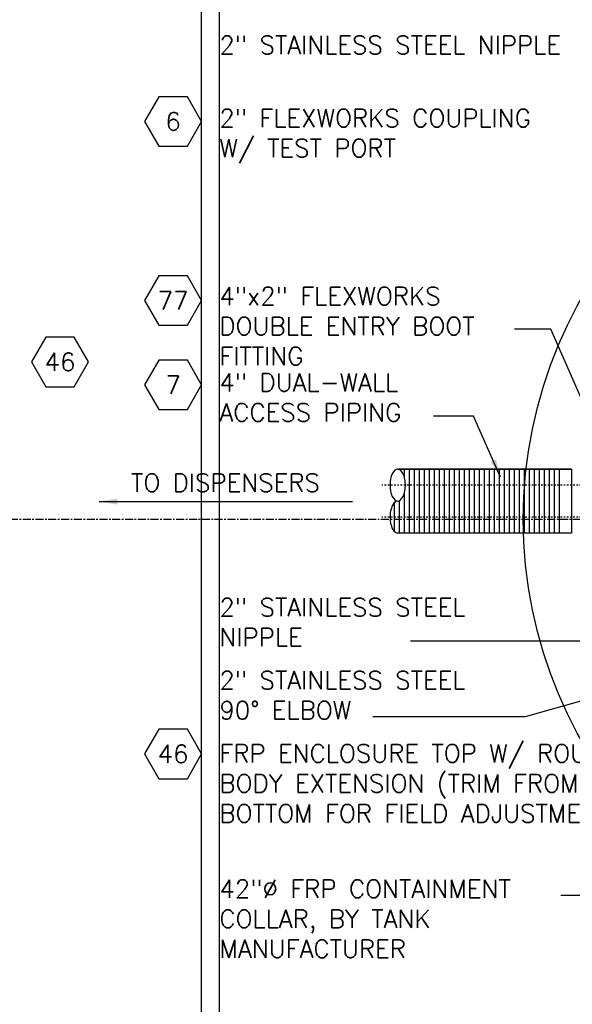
# Model space of a CAD drawing. Extents: x -750 to 90, y 3202 to 3394.
# Tile 18 of 72: x -608 to -573, y 3298 to 3359. Entities that reach past the tile are written whole.
import ezdxf
from ezdxf.enums import TextEntityAlignment as Align

# ---------------------------------------------------------------- set-up
doc = ezdxf.new("R2010")
doc.units = 0
doc.header["$MEASUREMENT"] = 0
doc.linetypes.add('CENTER1', pattern=[0.6625, 0.5, -0.075, 0.0125, -0.075])
doc.linetypes.add('HIDDEN5', pattern=[0.05, 0.025, -0.025])
doc.layers.get('0').update_dxf_attribs({"linetype": 'CONTINUOUS'})
for name, color, linetype in [('BOARDER-TXT', 2, 'CONTINUOUS'), ('CONDUIT', 2, 'CONTINUOUS'), ('FRP-2', 2, 'CONTINUOUS'), ('TEXT', 3, 'CONTINUOUS')]:
    doc.layers.add(name, color=color, linetype=linetype)
doc.layers.add('FREEZE-LINES', color=8, linetype='CONTINUOUS', plot=False)
doc.styles.add('GM2-3$0$SIMPLEX', font='simplex.shx')
doc.styles.add('SIMPLEX', font='simplex')
doc.dimstyles.new('DIM12', dxfattribs={"dimscale": 12, "dimtxt": 0.09375, "dimasz": 0.09375, "dimexe": 0.0625, "dimexo": 0.0625, "dimgap": 0.0625, "dimtad": 1, "dimdec": 4, "dimzin": 3, "dimdsep": 46, "dimlunit": 4, "dimtxsty": 'SIMPLEX', "dimcen": 0, "dimclrd": 3, "dimclre": 3, "dimclrt": 3, "dimadec": 0, "dimazin": 0, "dimtfac": 1, "dimtdec": 4, "dimtmove": 0, "dimatfit": 3, "dimfxl": 1, "dimfrac": 2, "dimtolj": 1, "dimtzin": 3, "dimarcsym": 0})

# ---------------------------------------------------------------- blocks, each defined once
blk = doc.blocks.new('HEX')
at = {"color": 3}
blk.add_lwpolyline([(-0.0577, 0.1), (-0.1155, 0), (-0.0577, -0.1), (0.0577, -0.1), (0.1155, 0), (0.0577, 0.1)], close=True, dxfattribs=at)
at = {"color": 3, "style": 'SIMPLEX'}
blk.add_attdef('D#', text='', height=0.08, dxfattribs=at).set_placement((0, 0), align=Align.MIDDLE)

msp = doc.modelspace()

# ---------------------------------------------------------------- hatches: boundary and pattern name
at = {"layer": 'BOARDER-TXT'}
h = msp.add_hatch(dxfattribs=at)
h.set_pattern_fill('ANSI31', color=256, scale=2.5, angle=45)
h.set_pattern_definition([(90, (125.87195, 17.72007), (-0.3125, 3e-17), [])])
h.paths.add_polyline_path([(-584.03971, 3329.30542), (-584.04963, 3329.31011), (-584.04469, 3329.30755)])
h.paths.add_polyline_path([(-584.0595, 3331.25071), (-584.04963, 3331.25584), (-584.05459, 3331.25349)])
h.paths.add_polyline_path([(-584.07907, 3331.23914), (-584.06931, 3331.24514), (-584.07422, 3331.24236)])
h.paths.add_polyline_path([(-584.03971, 3331.26053), (-584.02974, 3331.26478), (-584.03475, 3331.26288)])
h.paths.add_polyline_path([(-583.95909, 3329.28388), (-583.96925, 3329.285), (-583.96417, 3329.28421)])
h.paths.add_polyline_path([(-584.01974, 3331.26859), (-584.00969, 3331.27196), (-584.01473, 3331.2705)])
h.paths.add_polyline_path([(-583.97939, 3329.28658), (-583.98951, 3329.2886), (-583.98446, 3329.28737)])
h.paths.add_polyline_path([(-583.99962, 3331.27488), (-583.98951, 3331.27735), (-583.99458, 3331.27634)])
h.paths.add_polyline_path([(-583.99962, 3329.29107), (-584.00969, 3329.29399), (-584.00467, 3329.29231)])
h.paths.add_polyline_path([(-583.97939, 3331.27937), (-583.96925, 3331.28095), (-583.97433, 3331.28038)])
h.paths.add_polyline_path([(-584.01974, 3329.29736), (-584.02974, 3329.30117), (-584.02476, 3329.29904)])
h.paths.add_polyline_path([(-573.69923, 3331.28297), (-583.93875, 3331.28297), (-583.92858, 3331.28275), (-583.91841, 3331.28207), (-583.90825, 3331.28095), (-583.89811, 3331.27937), (-583.88799, 3331.27735), (-583.87788, 3331.27488), (-583.86781, 3331.27196), (-583.85776, 3331.26859), (-583.84776, 3331.26478), (-583.83779, 3331.26053), (-583.82787, 3331.25584), (-583.818, 3331.25071), (-583.80819, 3331.24514), (-583.79843, 3331.23914), (-583.78874, 3331.23271), (-583.77911, 3331.22585), (-583.76955, 3331.21857), (-583.76008, 3331.21086), (-583.75068, 3331.20274), (-583.74137, 3331.1942), (-583.73214, 3331.18526), (-583.72301, 3331.1759), (-583.71398, 3331.16614), (-583.70505, 3331.15599), (-583.69622, 3331.14544), (-583.6875, 3331.1345), (-583.6789, 3331.12318), (-583.67041, 3331.11148), (-583.66204, 3331.09941), (-583.6538, 3331.08697), (-583.64569, 3331.07417), (-583.63771, 3331.06101), (-583.62986, 3331.0475), (-583.62215, 3331.03365), (-583.61459, 3331.01945), (-583.60717, 3331.00493), (-583.5999, 3330.99008), (-583.59279, 3330.97491), (-583.58583, 3330.95943), (-583.57903, 3330.94365), (-583.57239, 3330.92757), (-583.56591, 3330.91119), (-583.55961, 3330.89454), (-583.55347, 3330.87761), (-583.54751, 3330.86041), (-583.54173, 3330.84295), (-583.53612, 3330.82524), (-583.5307, 3330.80728), (-583.52546, 3330.78909), (-583.5204, 3330.77067), (-583.51553, 3330.75203), (-583.51086, 3330.73318), (-583.50638, 3330.71412), (-583.50209, 3330.69488), (-583.498, 3330.67544), (-583.4941, 3330.65583), (-583.49041, 3330.63605), (-583.48692, 3330.61611), (-583.48364, 3330.59603), (-583.48055, 3330.5758), (-583.47768, 3330.55544), (-583.47501, 3330.53495), (-583.47255, 3330.51436), (-583.4703, 3330.49365), (-583.46827, 3330.47286), (-583.46644, 3330.45198), (-583.46483, 3330.43102), (-583.46343, 3330.40999), (-583.46225, 3330.38891), (-583.46128, 3330.36778), (-583.46052, 3330.34661), (-583.45998, 3330.32542), (-583.45966, 3330.3042), (-583.45955, 3330.28297), (-583.45966, 3330.26175), (-583.45998, 3330.24053), (-583.46052, 3330.21934), (-583.46128, 3330.19817), (-583.46225, 3330.17704), (-583.46343, 3330.15596), (-583.46483, 3330.13493), (-583.46644, 3330.11397), (-583.46827, 3330.09309), (-583.4703, 3330.0723), (-583.47255, 3330.05159), (-583.47501, 3330.031), (-583.47768, 3330.01051), (-583.48055, 3329.99015), (-583.48364, 3329.96992), (-583.48692, 3329.94984), (-583.49041, 3329.9299), (-583.4941, 3329.91012), (-583.498, 3329.89051), (-583.50209, 3329.87107), (-583.50638, 3329.85183), (-583.51086, 3329.83277), (-583.51553, 3329.81392), (-583.5204, 3329.79528), (-583.52546, 3329.77686), (-583.5307, 3329.75867), (-583.53612, 3329.74071), (-583.54173, 3329.723), (-583.54751, 3329.70554), (-583.55347, 3329.68834), (-583.55961, 3329.67141), (-583.56591, 3329.65475), (-583.57239, 3329.63838), (-583.57903, 3329.6223), (-583.58583, 3329.60652), (-583.59279, 3329.59104), (-583.5999, 3329.57587), (-583.60717, 3329.56102), (-583.61459, 3329.54649), (-583.62215, 3329.5323), (-583.62986, 3329.51845), (-583.63771, 3329.50494), (-583.64569, 3329.49178), (-583.6538, 3329.47898), (-583.66204, 3329.46654), (-583.67041, 3329.45447), (-583.6789, 3329.44277), (-583.6875, 3329.43145), (-583.69622, 3329.42051), (-583.70505, 3329.40996), (-583.71398, 3329.39981), (-583.72301, 3329.39005), (-583.73214, 3329.38069), (-583.74137, 3329.37175), (-583.75068, 3329.36321), (-583.76008, 3329.35509), (-583.76955, 3329.34738), (-583.77911, 3329.3401), (-583.78874, 3329.33324), (-583.79843, 3329.32681), (-583.80819, 3329.32081), (-583.818, 3329.31524), (-583.82787, 3329.31011), (-583.83779, 3329.30542), (-583.84776, 3329.30117), (-583.85776, 3329.29736), (-583.86781, 3329.29399), (-583.87788, 3329.29107), (-583.88799, 3329.2886), (-583.89811, 3329.28658), (-583.90825, 3329.285), (-583.91841, 3329.28388), (-583.92858, 3329.2832), (-583.93875, 3329.28297), (-583.94892, 3329.2832), (-583.94892, 3329.2832), (-583.97433, 3329.28038), (-583.99458, 3329.27634), (-584.01473, 3329.2705), (-584.03475, 3329.26288), (-584.05459, 3329.25349), (-584.07422, 3329.24236), (-584.08876, 3329.23271), (-584.09839, 3329.22585), (-584.10794, 3329.21857), (-584.11742, 3329.21086), (-584.12682, 3329.20274), (-584.13613, 3329.1942), (-584.14536, 3329.18526), (-584.15449, 3329.1759), (-584.16352, 3329.16614), (-584.17245, 3329.15599), (-584.18128, 3329.14544), (-584.19, 3329.1345), (-584.1986, 3329.12318), (-584.20709, 3329.11148), (-584.21546, 3329.09941), (-584.2237, 3329.08697), (-584.23181, 3329.07417), (-584.23979, 3329.06101), (-584.24764, 3329.0475), (-584.25535, 3329.03365), (-584.26291, 3329.01945), (-584.27033, 3329.00493), (-584.2776, 3328.99008), (-584.28471, 3328.97491), (-584.29167, 3328.95943), (-584.29847, 3328.94365), (-584.30511, 3328.92757), (-584.31159, 3328.91119), (-584.31789, 3328.89454), (-584.32403, 3328.87761), (-584.32999, 3328.86041), (-584.33577, 3328.84295), (-584.34138, 3328.82524), (-584.3468, 3328.80728), (-584.35204, 3328.78909), (-584.3571, 3328.77067), (-584.36197, 3328.75203), (-584.36664, 3328.73318), (-584.37112, 3328.71412), (-584.37541, 3328.69488), (-584.3795, 3328.67544), (-584.38339, 3328.65583), (-584.38709, 3328.63605), (-584.39058, 3328.61611), (-584.39386, 3328.59603), (-584.39695, 3328.5758), (-584.39982, 3328.55544), (-584.40249, 3328.53495), (-584.40495, 3328.51436), (-584.4072, 3328.49365), (-584.40923, 3328.47286), (-584.41106, 3328.45198), (-584.41267, 3328.43102), (-584.41407, 3328.40999), (-584.41525, 3328.38891), (-584.41622, 3328.36778), (-584.41698, 3328.34661), (-584.41752, 3328.32542), (-584.41784, 3328.3042), (-584.41795, 3328.28297), (-584.41784, 3328.26175), (-584.41752, 3328.24053), (-584.41698, 3328.21934), (-584.41622, 3328.19817), (-584.41525, 3328.17704), (-584.41407, 3328.15596), (-584.41267, 3328.13493), (-584.41106, 3328.11397), (-584.40923, 3328.09309), (-584.4072, 3328.0723), (-584.40495, 3328.05159), (-584.40249, 3328.031), (-584.39982, 3328.01051), (-584.39695, 3327.99015), (-584.39386, 3327.96992), (-584.39058, 3327.94984), (-584.38709, 3327.9299), (-584.38339, 3327.91012), (-584.3795, 3327.89051), (-584.37541, 3327.87107), (-584.37112, 3327.85183), (-584.36664, 3327.83277), (-584.36197, 3327.81392), (-584.3571, 3327.79528), (-584.35204, 3327.77686), (-584.3468, 3327.75867), (-584.34138, 3327.74071), (-584.33577, 3327.723), (-584.32999, 3327.70554), (-584.32403, 3327.68834), (-584.31789, 3327.67141), (-584.31159, 3327.65475), (-584.30511, 3327.63838), (-584.29847, 3327.6223), (-584.29167, 3327.60652), (-584.28471, 3327.59104), (-584.2776, 3327.57587), (-584.27033, 3327.56102), (-584.26291, 3327.54649), (-584.25535, 3327.5323), (-584.24764, 3327.51845), (-584.23979, 3327.50494), (-584.23181, 3327.49178), (-584.2237, 3327.47898), (-584.21546, 3327.46654), (-584.20709, 3327.45447), (-584.1986, 3327.44277), (-584.19, 3327.43145), (-584.18128, 3327.42051), (-584.17245, 3327.40996), (-584.16352, 3327.39981), (-584.15449, 3327.39005), (-584.14536, 3327.38069), (-584.13613, 3327.37175), (-584.12682, 3327.36321), (-584.11742, 3327.35509), (-584.10794, 3327.34738), (-584.09839, 3327.3401), (-584.08876, 3327.33324), (-584.07907, 3327.32681), (-584.06931, 3327.32081), (-584.0595, 3327.31524), (-584.04469, 3327.30755), (-584.02476, 3327.29904), (-584.00467, 3327.29231), (-583.98446, 3327.28737), (-583.96417, 3327.28421), (-583.94553, 3327.28297), (-573.69923, 3327.28297)])
h.paths.add_polyline_path([(-583.94892, 3331.28275), (-583.93875, 3331.28297), (-583.95096, 3331.28297), (-583.95909, 3331.28207)])

# ---------------------------------------------------------------- linework, layer by layer
for p, q in [((-573.066, 3331.28297), (-583.93875, 3331.28297)), ((-573.066, 3327.28297), (-583.93875, 3327.28297))]:
    msp.add_line(p, q, dxfattribs=at)
msp.add_lwpolyline([(-583.93875, 3331.28297), (-573.066, 3331.28297), (-573.066, 3327.28297), (-583.93875, 3327.28297)], dxfattribs=at)
at = {"layer": 'CONDUIT', "extrusion": (0, 0, -1)}
msp.add_ellipse((-583.93875, 3330.28297), major_axis=(0, 1), ratio=0.47920074, dxfattribs=at)
at = {"layer": 'CONDUIT'}
msp.add_ellipse((-583.93875, 3328.28297), major_axis=(0, -1), ratio=0.47920074, start_param=3.14159265, end_param=6.28318531, dxfattribs=at)
at = {"layer": 'FREEZE-LINES', "color": 8, "linetype": 'Continuous'}
for p, q in [((-596.19746, 3253.50724), (-596.19746, 3393.86845)), ((-595.08631, 3253.50724), (-595.08631, 3393.86845))]:
    msp.add_line(p, q, dxfattribs=at)
at = {"layer": 'FREEZE-LINES', "color": 8, "linetype": 'CENTER1'}
msp.add_line((-486.08631, 3328.13499), (-618.08631, 3328.13499), dxfattribs=at)
at = {"layer": 'FREEZE-LINES', "color": 8, "linetype": 'Continuous'}
msp.add_circle((-548.08631, 3328.13499), 28, dxfattribs=at)
at = {"layer": 'FRP-2', "color": 8, "linetype": 'HIDDEN5'}
for p, q in [((-564.45829, 3330.28297), (-584.92993, 3330.28297)), ((-564.45829, 3328.28297), (-584.92993, 3328.28297))]:
    msp.add_line(p, q, dxfattribs=at)

# ---------------------------------------------------------------- block references
at = {"layer": 'TEXT'}
ref = msp.add_blockref('HEX', (-597.98376, 3352.9979), dxfattribs=dict(at, xscale=15.46987781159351, yscale=15.46987781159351, zscale=15.46987781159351))
ref.add_attrib('D#', '6', dxfattribs={"layer": '0', "height": 1.125, "style": 'SIMPLEX'}).set_placement((-597.98376, 3352.9979), align=Align.MIDDLE)
ref = msp.add_blockref('HEX', (-597.98376, 3341.81372), dxfattribs=dict(at, xscale=15.46987781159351, yscale=15.46987781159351, zscale=15.46987781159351))
ref.add_attrib('D#', '77', dxfattribs={"layer": '0', "height": 1.125, "style": 'SIMPLEX'}).set_placement((-597.98376, 3341.81372), align=Align.MIDDLE)
ref = msp.add_blockref('HEX', (-605.05306, 3337.97553), dxfattribs=dict(at, xscale=15.46987781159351, yscale=15.46987781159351, zscale=15.46987781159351))
ref.add_attrib('D#', '46', dxfattribs={"layer": '0', "height": 1.125, "style": 'SIMPLEX'}).set_placement((-605.05306, 3337.97553), align=Align.MIDDLE)
ref = msp.add_blockref('HEX', (-597.98376, 3336.53957), dxfattribs=dict(at, xscale=15.46987781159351, yscale=15.46987781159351, zscale=15.46987781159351))
ref.add_attrib('D#', '7', dxfattribs={"layer": '0', "height": 1.125, "style": 'SIMPLEX'}).set_placement((-597.98376, 3336.53957), align=Align.MIDDLE)
ref = msp.add_blockref('HEX', (-597.98376, 3313.48517), dxfattribs=dict(at, xscale=15.46987781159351, yscale=15.46987781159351, zscale=15.46987781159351))
ref.add_attrib('D#', '46', dxfattribs={"layer": '0', "height": 1.125, "style": 'SIMPLEX'}).set_placement((-597.98376, 3313.48517), align=Align.MIDDLE)

# ---------------------------------------------------------------- texts
at = {"layer": 'TEXT', "char_height": 1.125, "attachment_point": 1}
for s, insert, width, style in [('\\pt2.16,16.875,18;2" STAINLESS STEEL NIPPLE', (-595.08631, 3358.33715), 25.5569726, 'GM2-3$0$SIMPLEX'), ('\\pt2.16;2" FLEXWORKS COUPLING W/ TEST PORT', (-595.08631, 3353.76935), 24.2199553, 'SIMPLEX'), ('\\pt2.16;4"x2" FLEXWORKS DOUBLE ENTRY BOOT FITTING', (-595.08631, 3342.65037), 19.1399417, 'SIMPLEX'), ('\\pt2.16;4" DUAL-WALL ACCESS PIPING', (-595.08631, 3337.25966), 15.6693031, 'SIMPLEX'), ('2" STAINLESS STEEL NIPPLE', (-595.08631, 3323.20747), 16.6995158, 'SIMPLEX'), ('2" STAINLESS STEEL 90%%D ELBOW', (-595.08631, 3318.6542), 18.0272182, 'SIMPLEX'), ('FRP ENCLOSURE TOP W/ ROUND BODY EXTENSION (TRIM FROM BOTTOM FOR FIELD ADJUSTMENT)', (-595.08631, 3314.08325), 29.3331407, 'SIMPLEX'), ('\\pt2.16;42"∅ FRP CONTAINMENT COLLAR, BY TANK MANUFACTURER', (-595.08631, 3305.62127), 23.7516087, 'SIMPLEX')]:
    msp.add_mtext(s, dxfattribs=dict(at, insert=insert, width=width, style=style))
at = {"layer": 'TEXT', "linetype": 'Continuous', "insert": (-600.61003, 3330.98847), "char_height": 1.125, "width": 15.8502653, "attachment_point": 1, "style": 'SIMPLEX'}
msp.add_mtext('TO DISPENSERS', dxfattribs=at)

# ---------------------------------------------------------------- leaders
at = {"layer": 'TEXT'}
for points in [[(-571.33573, 3333.12327), (-574.36216, 3340.0148), (-576.62404, 3340.0148)], [(-577.49892, 3330.76778), (-579.19347, 3334.5812), (-581.69164, 3334.5812)], [(-602.59876, 3329.25526), (-592.07904, 3329.25526), (-586.77079, 3329.25526)], [(-545.16731, 3326.53192), (-567.5372, 3320.53813), (-583.12836, 3320.53813)], [(-545.60331, 3324.4637), (-575.96265, 3315.7931), (-585.48185, 3315.7931)]]:
    msp.add_leader(points, dimstyle='DIM12', dxfattribs=at)
at = {"layer": 'TEXT', "linetype": 'Continuous'}
msp.add_leader([(-557.12861, 3308.68059), (-563.38142, 3304.6376), (-573.74388, 3304.6376)], dimstyle='DIM12', override={"dimgap": 0.0625, "dimtad": 0}, dxfattribs=at)

doc.saveas('drawing.dxf')
